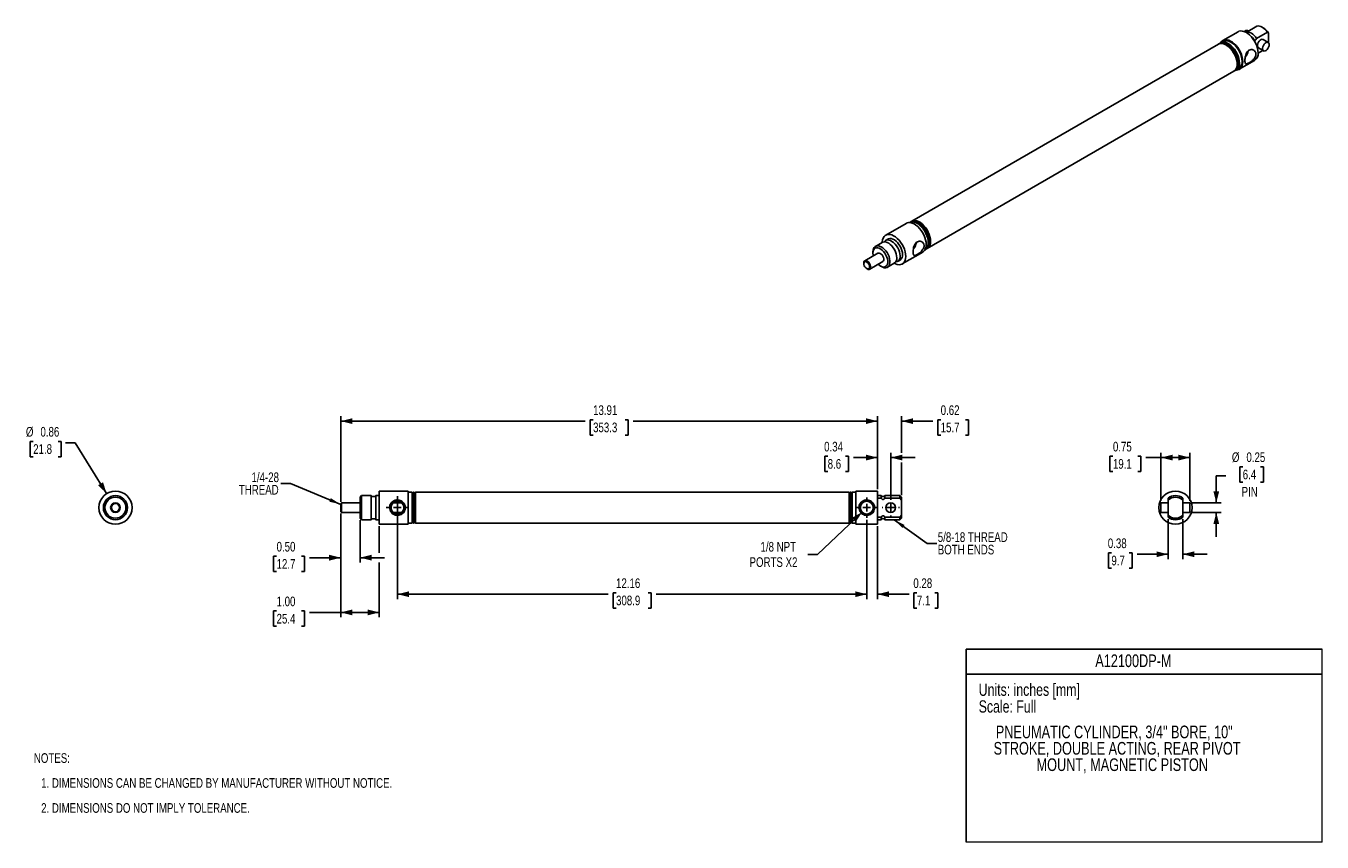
# Model space of a CAD drawing. Header units: inches. Extents: x 0.4 to 34, y 0 to 21.1.
import ezdxf
from ezdxf.enums import TextEntityAlignment as Align

# ---------------------------------------------------------------- set-up
doc = ezdxf.new("R2010")
doc.units = ezdxf.units.IN
doc.header["$MEASUREMENT"] = 0
doc.linetypes.add('CENTERX2', pattern=[0.8, 0.5, -0.1, 0.1, -0.1])
doc.layers.add('CENTER', color=40, linetype='CENTERX2')
doc.layers.add('SLD-DEFPOINTS', color=7, linetype='Continuous')
doc.layers.add('DIMENSIONS', color=140, linetype='Continuous', lineweight=25)
doc.layers.add('TEXT', color=140, linetype='Continuous', lineweight=25)
doc.styles.add('SLDTEXTSTYLE0', font='TXT', dxfattribs={"width": 0.75})
doc.dimstyles.new('SLDDIMSTYLE0', dxfattribs={"dimtxt": 0.25, "dimasz": 0.3, "dimexe": 0, "dimexo": 0.0625, "dimgap": 0.0625, "dimtad": 0, "dimtih": 1, "dimtoh": 1, "dimrnd": 1e-09, "dimdsep": 46, "dimtxsty": 'SLDTEXTSTYLE0', "dimsah": 1, "dimcen": 0, "dimadec": 0, "dimazin": 2, "dimtfac": 1, "dimtofl": 0, "dimtmove": 0, "dimatfit": 3, "dimfxl": 0, "dimfrac": 2, "dimtolj": 1, "dimtzin": 12, "dimarcsym": 0})
doc.dimstyles.new('SLDDIMSTYLE1', dxfattribs={"dimtxt": 0.25, "dimasz": 0.3, "dimexe": 0, "dimexo": 0.0625, "dimgap": 0.0625, "dimtad": 0, "dimtih": 1, "dimtoh": 1, "dimrnd": 1e-09, "dimzin": 0, "dimdsep": 46, "dimtxsty": 'SLDTEXTSTYLE0', "dimsah": 1, "dimcen": 0.09, "dimadec": 0, "dimazin": 0, "dimtfac": 1, "dimtmove": 0, "dimatfit": 0, "dimfxl": 0, "dimfrac": 2, "dimtolj": 1, "dimtzin": 12, "dimarcsym": 0})
doc.dimstyles.new('SLDDIMSTYLE2', dxfattribs={"dimtxt": 0.25, "dimasz": 0.3, "dimexe": 0, "dimexo": 0.0625, "dimgap": 0.0625, "dimtad": 0, "dimtih": 1, "dimtoh": 1, "dimrnd": 1e-09, "dimzin": 4, "dimdsep": 46, "dimtxsty": 'SLDTEXTSTYLE0', "dimsah": 1, "dimcen": 0.09, "dimadec": 0, "dimazin": 1, "dimtfac": 1, "dimtofl": 0, "dimtmove": 0, "dimatfit": 3, "dimfxl": 0, "dimfrac": 2, "dimtolj": 1, "dimtzin": 12, "dimarcsym": 0})
doc.dimstyles.new('SLDDIMSTYLE3', dxfattribs={"dimtxt": 0.25, "dimasz": 0.3, "dimexe": 0, "dimexo": 0.0625, "dimgap": 0.0625, "dimtad": 0, "dimtih": 1, "dimtoh": 1, "dimrnd": 1e-09, "dimzin": 12, "dimdsep": 46, "dimtxsty": 'SLDTEXTSTYLE0', "dimsah": 1, "dimcen": 0.09, "dimadec": 0, "dimazin": 3, "dimtfac": 1, "dimtofl": 0, "dimtmove": 0, "dimatfit": 3, "dimfxl": 0, "dimfrac": 2, "dimtolj": 1, "dimtzin": 12, "dimarcsym": 0})
doc.dimstyles.new('SLDDIMSTYLE4', dxfattribs={"dimtxt": 0.25, "dimasz": 0.3, "dimexe": 0, "dimexo": 0.0625, "dimgap": 0.0625, "dimtad": 0, "dimtih": 1, "dimtoh": 1, "dimrnd": 1e-09, "dimdsep": 46, "dimtxsty": 'SLDTEXTSTYLE0', "dimsah": 1, "dimcen": 0.09, "dimadec": 0, "dimazin": 2, "dimtfac": 1, "dimtmove": 0, "dimatfit": 0, "dimfxl": 0, "dimfrac": 2, "dimtolj": 1, "dimtzin": 12, "dimarcsym": 0})
doc.dimstyles.new('SLDDIMSTYLE5', dxfattribs={"dimtxt": 0.25, "dimasz": 0.3, "dimexe": 0, "dimexo": 0.0625, "dimgap": 0.0625, "dimtad": 0, "dimtih": 1, "dimtoh": 1, "dimrnd": 1e-09, "dimzin": 12, "dimdsep": 46, "dimtxsty": 'SLDTEXTSTYLE0', "dimsah": 1, "dimcen": 0, "dimadec": 0, "dimazin": 3, "dimtfac": 1, "dimtofl": 0, "dimtmove": 0, "dimatfit": 3, "dimfxl": 0, "dimfrac": 2, "dimtolj": 1, "dimtzin": 12, "dimarcsym": 0})
doc.dimstyles.new('SLDDIMSTYLE6', dxfattribs={"dimtxt": 0.18, "dimasz": 0.3, "dimexe": 0, "dimexo": 0.0625, "dimgap": 0, "dimtad": 0, "dimtih": 1, "dimtoh": 1, "dimdec": 0, "dimrnd": 1e-09, "dimzin": 0, "dimdsep": 46, "dimtxsty": 'Standard', "dimsah": 1, "dimcen": 0.09, "dimadec": 0, "dimazin": 0, "dimtfac": 0.3, "dimtdec": 0, "dimtofl": 0, "dimtmove": 0, "dimatfit": 3, "dimfxl": 0, "dimfrac": 2, "dimtolj": 1, "dimtzin": 0, "dimarcsym": 0})
doc.dimstyles.new('SLDDIMSTYLE7', dxfattribs={"dimtxt": 0.25, "dimasz": 0.3, "dimexe": 0, "dimexo": 0.0625, "dimgap": 0.0625, "dimtad": 0, "dimtih": 1, "dimtoh": 1, "dimrnd": 1e-09, "dimdsep": 46, "dimtxsty": 'SLDTEXTSTYLE0', "dimsah": 1, "dimcen": 0.09, "dimadec": 0, "dimazin": 2, "dimtfac": 1, "dimtofl": 0, "dimtmove": 0, "dimatfit": 3, "dimfxl": 0, "dimfrac": 2, "dimtolj": 1, "dimtzin": 12, "dimarcsym": 0})

# ---------------------------------------------------------------- blocks, each defined once
blk = doc.blocks.new('SW_NOTE_0')
at = {"layer": 'TEXT', "color": 0, "insert": (0, 0.41), "char_height": 0.3179, "attachment_point": 1, "style": 'SLDTEXTSTYLE0'}
blk.add_mtext('Units: inches [mm]', dxfattribs=at)
blk = doc.blocks.new('SW_NOTE_0_1')
at = {"layer": 'TEXT', "color": 0, "insert": (0, 0.41), "char_height": 0.3179, "attachment_point": 1, "style": 'SLDTEXTSTYLE0'}
blk.add_mtext('Scale: Full', dxfattribs=at)
blk = doc.blocks.new('Block1')
at = {"color": 140, "linetype": 'Continuous', "lineweight": 18}
for q in [(34, 5), (24.78, 0)]:
    blk.add_line((34, 0), q, dxfattribs=at)
at = {"layer": 'TEXT'}
for p, q in [((34, 5), (24.78, 5)), ((24.78, 0), (24.78, 5)), ((24.78, 4.35), (34, 4.35))]:
    blk.add_line(p, q, dxfattribs=at)
for name, p in [('SW_NOTE_0', (25.103, 3.695)), ('SW_NOTE_0_1', (25.103, 3.261))]:
    blk.add_blockref(name, p, dxfattribs=at)
at = {"layer": 'TEXT', "color": 140, "style": 'SLDTEXTSTYLE0', "width": 0.75}
for tag, p in [('AUTOATTR0', (28.124, 4.434)), ('AUTOATTR1_0', (25.546, 2.59)), ('AUTOATTR1_1', (25.489, 2.166)), ('AUTOATTR1_2', (26.602, 1.742))]:
    blk.add_attdef(tag, text='', height=0.328, dxfattribs=at).set_placement(p, align=Align.BOTTOM_LEFT)
blk = doc.blocks.new('SW_NOTE_0_2')
at = {"layer": 'TEXT', "color": 0, "char_height": 0.25, "attachment_point": 1, "style": 'SLDTEXTSTYLE0'}
for s, insert in [('NOTES:', (0, 0.322)), ('1. DIMENSIONS CAN BE CHANGED BY MANUFACTURER WITHOUT NOTICE.', (0.188, -0.324)), ('2. DIMENSIONS DO NOT IMPLY TOLERANCE.', (0.188, -0.971))]:
    blk.add_mtext(s, dxfattribs=dict(at, insert=insert))
blk = doc.blocks.new('_D')
at = {"layer": 'DIMENSIONS'}
for p, q in [((0.605, 10.378), (0.529, 10.378)), ((0.529, 10.378), (0.529, 9.981)), ((1.251, 10.378), (1.328, 10.378)), ((1.328, 10.378), (1.328, 9.981)), ((1.69, 10.342), (1.44, 10.342)), ((2.508, 9.027), (1.69, 10.342)), ((0.529, 9.981), (0.605, 9.981)), ((1.328, 9.981), (1.251, 9.981))]:
    blk.add_line(p, q, dxfattribs=at)
blk.add_solid([(2.508, 9.027), (2.414, 9.321), (2.286, 9.242)], dxfattribs=at)
at = {"layer": 'DIMENSIONS', "char_height": 0.25, "attachment_point": 1, "style": 'SLDTEXTSTYLE0'}
for s, insert in [('%%c', (0.416, 10.751)), ('0.86', (0.793, 10.751)), ('21.8', (0.605, 10.304))]:
    blk.add_mtext(s, dxfattribs=dict(at, insert=insert))
blk = doc.blocks.new('_D_1')
at = {"layer": 'DIMENSIONS'}
for p, q in [((8.573, 8.506), (8.573, 7.24)), ((9.073, 8.339), (9.073, 7.24)), ((6.911, 7.402), (6.835, 7.402)), ((6.835, 7.402), (6.835, 7.005)), ((7.558, 7.402), (7.634, 7.402)), ((7.634, 7.402), (7.634, 7.005)), ((8.573, 7.365), (7.761, 7.365)), ((9.073, 7.365), (9.703, 7.365)), ((6.835, 7.005), (6.911, 7.005)), ((7.634, 7.005), (7.558, 7.005))]:
    blk.add_line(p, q, dxfattribs=at)
for points in [[(8.573, 7.365), (8.273, 7.44), (8.273, 7.29)], [(9.073, 7.365), (9.373, 7.29), (9.373, 7.44)]]:
    blk.add_solid(points, dxfattribs=at)
at = {"layer": 'DIMENSIONS', "char_height": 0.25, "attachment_point": 1, "style": 'SLDTEXTSTYLE0'}
for s, insert in [('0.50', (6.911, 7.775)), ('12.7', (6.911, 7.328))]:
    blk.add_mtext(s, dxfattribs=dict(at, insert=insert))
blk = doc.blocks.new('_D_2')
at = {"layer": 'DIMENSIONS'}
for p, q in [((8.573, 8.506), (8.573, 5.823)), ((9.573, 8.181), (9.573, 7.49)), ((9.573, 7.24), (9.573, 5.823)), ((6.911, 5.985), (6.835, 5.985)), ((6.835, 5.985), (6.835, 5.588)), ((7.558, 5.985), (7.634, 5.985)), ((7.634, 5.985), (7.634, 5.588)), ((8.573, 5.948), (7.761, 5.948)), ((9.573, 5.948), (8.573, 5.948)), ((6.835, 5.588), (6.911, 5.588)), ((7.634, 5.588), (7.558, 5.588))]:
    blk.add_line(p, q, dxfattribs=at)
for points in [[(8.573, 5.948), (8.873, 5.873), (8.873, 6.023)], [(9.573, 5.948), (9.273, 6.023), (9.273, 5.873)]]:
    blk.add_solid(points, dxfattribs=at)
at = {"layer": 'DIMENSIONS', "char_height": 0.25, "attachment_point": 1, "style": 'SLDTEXTSTYLE0'}
for s, insert in [('1.00', (6.911, 6.358)), ('25.4', (6.911, 5.91))]:
    blk.add_mtext(s, dxfattribs=dict(at, insert=insert))
blk = doc.blocks.new('_D_3')
at = {"layer": 'DIMENSIONS'}
for p, q in [((8.573, 8.816), (8.573, 11.027)), ((8.573, 10.902), (14.909, 10.902)), ((15.112, 10.939), (15.036, 10.939)), ((15.036, 10.939), (15.036, 10.542)), ((15.944, 10.939), (16.02, 10.939)), ((16.02, 10.939), (16.02, 10.542)), ((22.483, 10.902), (16.147, 10.902)), ((22.483, 9.141), (22.483, 11.027)), ((15.036, 10.542), (15.112, 10.542)), ((16.02, 10.542), (15.944, 10.542))]:
    blk.add_line(p, q, dxfattribs=at)
for points in [[(8.573, 10.902), (8.873, 10.827), (8.873, 10.977)], [(22.483, 10.902), (22.183, 10.977), (22.183, 10.827)]]:
    blk.add_solid(points, dxfattribs=at)
at = {"layer": 'DIMENSIONS', "char_height": 0.25, "attachment_point": 1, "style": 'SLDTEXTSTYLE0'}
for s, insert in [('13.91', (15.112, 11.312)), ('353.3', (15.112, 10.865))]:
    blk.add_mtext(s, dxfattribs=dict(at, insert=insert))
blk = doc.blocks.new('_D_4')
at = {"layer": 'DIMENSIONS'}
for p, q in [((22.483, 9.141), (22.483, 10.083)), ((22.823, 8.936), (22.823, 10.083)), ((21.19, 9.994), (21.114, 9.994)), ((21.114, 9.994), (21.114, 9.598)), ((21.652, 9.994), (21.728, 9.994)), ((21.728, 9.994), (21.728, 9.598)), ((22.483, 9.958), (21.855, 9.958)), ((22.823, 9.958), (23.453, 9.958)), ((21.114, 9.598), (21.19, 9.598)), ((21.728, 9.598), (21.652, 9.598))]:
    blk.add_line(p, q, dxfattribs=at)
for points in [[(22.483, 9.958), (22.183, 10.033), (22.183, 9.883)], [(22.823, 9.958), (23.123, 9.883), (23.123, 10.033)]]:
    blk.add_solid(points, dxfattribs=at)
at = {"layer": 'DIMENSIONS', "char_height": 0.25, "attachment_point": 1, "style": 'SLDTEXTSTYLE0'}
for s, insert in [('0.34', (21.098, 10.367)), ('8.6', (21.19, 9.92))]:
    blk.add_mtext(s, dxfattribs=dict(at, insert=insert))
blk = doc.blocks.new('_D_5')
at = {"layer": 'DIMENSIONS'}
for p, q in [((22.483, 10.902), (21.853, 10.902)), ((22.483, 9.141), (22.483, 11.027)), ((23.103, 10.083), (23.103, 11.027)), ((23.103, 10.902), (23.915, 10.902)), ((24.118, 10.939), (24.042, 10.939)), ((24.042, 10.939), (24.042, 10.542)), ((24.765, 10.939), (24.841, 10.939)), ((24.841, 10.939), (24.841, 10.542)), ((24.042, 10.542), (24.118, 10.542)), ((24.841, 10.542), (24.765, 10.542)), ((23.103, 8.984), (23.103, 9.833))]:
    blk.add_line(p, q, dxfattribs=at)
for points in [[(22.483, 10.902), (22.183, 10.977), (22.183, 10.827)], [(23.103, 10.902), (23.403, 10.827), (23.403, 10.977)]]:
    blk.add_solid(points, dxfattribs=at)
at = {"layer": 'DIMENSIONS', "char_height": 0.25, "attachment_point": 1, "style": 'SLDTEXTSTYLE0'}
for s, insert in [('0.62', (24.118, 11.312)), ('15.7', (24.118, 10.865))]:
    blk.add_mtext(s, dxfattribs=dict(at, insert=insert))
blk = doc.blocks.new('_D_6')
at = {"layer": 'DIMENSIONS'}
for p, q in [((22.203, 8.345), (22.203, 6.295)), ((22.483, 8.181), (22.483, 6.295)), ((22.203, 6.42), (21.573, 6.42)), ((22.483, 6.42), (23.299, 6.42)), ((23.502, 6.457), (23.426, 6.457)), ((23.426, 6.457), (23.426, 6.06)), ((23.964, 6.457), (24.04, 6.457)), ((24.04, 6.457), (24.04, 6.06)), ((23.426, 6.06), (23.502, 6.06)), ((24.04, 6.06), (23.964, 6.06))]:
    blk.add_line(p, q, dxfattribs=at)
for points in [[(22.203, 6.42), (21.903, 6.495), (21.903, 6.345)], [(22.483, 6.42), (22.783, 6.345), (22.783, 6.495)]]:
    blk.add_solid(points, dxfattribs=at)
at = {"layer": 'DIMENSIONS', "char_height": 0.25, "attachment_point": 1, "style": 'SLDTEXTSTYLE0'}
for s, insert in [('0.28', (23.41, 6.83)), ('7.1', (23.502, 6.383))]:
    blk.add_mtext(s, dxfattribs=dict(at, insert=insert))
blk = doc.blocks.new('_D_7')
at = {"layer": 'DIMENSIONS'}
for p, q in [((10.043, 8.611), (10.043, 6.295)), ((22.203, 8.345), (22.203, 6.295)), ((10.043, 6.42), (15.504, 6.42)), ((15.707, 6.457), (15.631, 6.457)), ((15.631, 6.457), (15.631, 6.06)), ((16.539, 6.457), (16.615, 6.457)), ((16.615, 6.457), (16.615, 6.06)), ((22.203, 6.42), (16.742, 6.42)), ((15.631, 6.06), (15.707, 6.06)), ((16.615, 6.06), (16.539, 6.06))]:
    blk.add_line(p, q, dxfattribs=at)
for points in [[(10.043, 6.42), (10.343, 6.345), (10.343, 6.495)], [(22.203, 6.42), (21.903, 6.495), (21.903, 6.345)]]:
    blk.add_solid(points, dxfattribs=at)
at = {"layer": 'DIMENSIONS', "char_height": 0.25, "attachment_point": 1, "style": 'SLDTEXTSTYLE0'}
for s, insert in [('12.16', (15.707, 6.83)), ('308.9', (15.707, 6.383))]:
    blk.add_mtext(s, dxfattribs=dict(at, insert=insert))
blk = doc.blocks.new('_D_8')
at = {"layer": 'DIMENSIONS'}
for p, q in [((22.083, 8.547), (20.925, 7.451)), ((20.925, 7.451), (20.675, 7.451))]:
    blk.add_line(p, q, dxfattribs=at)
blk.add_solid([(22.083, 8.547), (21.813, 8.395), (21.916, 8.287)], dxfattribs=at)
at = {"layer": 'DIMENSIONS', "char_height": 0.25, "attachment_point": 1, "style": 'SLDTEXTSTYLE0'}
for s, insert in [('1/8 NPT', (19.45, 7.773)), ('PORTS X2', (19.166, 7.376))]:
    blk.add_mtext(s, dxfattribs=dict(at, insert=insert))
blk = doc.blocks.new('SW_NOTE_0_3')
at = {"layer": 'TEXT', "color": 0, "char_height": 0.25, "attachment_point": 3, "style": 'SLDTEXTSTYLE0'}
for s, insert in [('1/4-28', (-0.045, 0.287)), ('THREAD', (-0.053, -0.036))]:
    blk.add_mtext(s, dxfattribs=dict(at, insert=insert))
blk = doc.blocks.new('SW_NOTE_0_4')
at = {"layer": 'TEXT', "color": 0, "char_height": 0.25, "attachment_point": 1, "style": 'SLDTEXTSTYLE0'}
for s, insert in [('5/8-18 THREAD', (0.023, 0.288)), ('BOTH ENDS', (0.023, -0.035))]:
    blk.add_mtext(s, dxfattribs=dict(at, insert=insert))
blk = doc.blocks.new('SW_CENTERMARKSYMBOL_0')
at = {"layer": 'CENTER', "color": 0}
for p, q in [((-0.2, 0), (-0.294, 0)), ((0, 0), (-0.1, 0)), ((0, 0.2), (0, 0.294)), ((0, 0), (0, 0.1)), ((0, 0), (0, -0.1)), ((0, 0), (0.1, 0)), ((0.2, 0), (0.294, 0)), ((0, -0.2), (0, -0.294))]:
    blk.add_line(p, q, dxfattribs=at)
blk = doc.blocks.new('SW_CENTERMARKSYMBOL_1')
at = {"layer": 'CENTER', "color": 0}
for p, q in [((-0.2, 0), (-0.266, 0)), ((0, 0), (-0.1, 0)), ((0, 0.2), (0, 0.266)), ((0, 0), (0, 0.1)), ((0, 0), (0, -0.1)), ((0, 0), (0.1, 0)), ((0.2, 0), (0.266, 0)), ((0, -0.2), (0, -0.266))]:
    blk.add_line(p, q, dxfattribs=at)
blk = doc.blocks.new('SW_CENTERMARKSYMBOL_2')
at = {"layer": 'CENTER', "color": 0}
for p, q in [((-0.2, 0), (-0.225, 0)), ((0, 0), (-0.1, 0)), ((0, 0.2), (0, 0.225)), ((0, 0), (0, 0.1)), ((0, 0), (0, -0.1)), ((0, 0), (0.1, 0)), ((0.2, 0), (0.225, 0)), ((0, -0.2), (0, -0.225))]:
    blk.add_line(p, q, dxfattribs=at)
blk = doc.blocks.new('_D_9')
at = {"layer": 'DIMENSIONS'}
for p, q in [((29.825, 8.836), (29.825, 10.083)), ((30.575, 8.836), (30.575, 10.083)), ((28.581, 9.994), (28.505, 9.994)), ((28.505, 9.994), (28.505, 9.598)), ((29.228, 9.994), (29.304, 9.994)), ((29.304, 9.994), (29.304, 9.598)), ((29.825, 9.958), (29.431, 9.958)), ((30.575, 9.958), (29.825, 9.958)), ((28.505, 9.598), (28.581, 9.598)), ((29.304, 9.598), (29.228, 9.598))]:
    blk.add_line(p, q, dxfattribs=at)
for points in [[(29.825, 9.958), (30.125, 9.883), (30.125, 10.033)], [(30.575, 9.958), (30.275, 10.033), (30.275, 9.883)]]:
    blk.add_solid(points, dxfattribs=at)
at = {"layer": 'DIMENSIONS', "char_height": 0.25, "attachment_point": 1, "style": 'SLDTEXTSTYLE0'}
for s, insert in [('0.75', (28.581, 10.367)), ('19.1', (28.581, 9.92))]:
    blk.add_mtext(s, dxfattribs=dict(at, insert=insert))
blk = doc.blocks.new('_D_10')
at = {"layer": 'DIMENSIONS'}
for p, q in [((30.01, 8.363), (30.01, 7.329)), ((30.39, 8.363), (30.39, 7.329)), ((28.541, 7.49), (28.465, 7.49)), ((28.465, 7.49), (28.465, 7.094)), ((29.003, 7.49), (29.079, 7.49)), ((29.079, 7.49), (29.079, 7.094)), ((30.01, 7.454), (29.206, 7.454)), ((30.39, 7.454), (31.02, 7.454)), ((28.465, 7.094), (28.541, 7.094)), ((29.079, 7.094), (29.003, 7.094))]:
    blk.add_line(p, q, dxfattribs=at)
for points in [[(30.01, 7.454), (29.71, 7.529), (29.71, 7.379)], [(30.39, 7.454), (30.69, 7.379), (30.69, 7.529)]]:
    blk.add_solid(points, dxfattribs=at)
at = {"layer": 'DIMENSIONS', "char_height": 0.25, "attachment_point": 1, "style": 'SLDTEXTSTYLE0'}
for s, insert in [('0.38', (28.449, 7.863)), ('9.7', (28.541, 7.416))]:
    blk.add_mtext(s, dxfattribs=dict(at, insert=insert))
blk = doc.blocks.new('_D_11')
at = {"layer": 'DIMENSIONS'}
for p, q in [((31.51, 9.485), (31.26, 9.485)), ((31.26, 9.485), (31.26, 8.786)), ((31.944, 9.72), (31.867, 9.72)), ((31.867, 9.72), (31.867, 9.324)), ((32.405, 9.72), (32.482, 9.72)), ((32.482, 9.72), (32.482, 9.324)), ((31.867, 9.324), (31.944, 9.324)), ((32.482, 9.324), (32.405, 9.324)), ((30.625, 8.786), (31.385, 8.786)), ((30.625, 8.536), (31.385, 8.536)), ((31.26, 8.536), (31.26, 7.906))]:
    blk.add_line(p, q, dxfattribs=at)
for points in [[(31.26, 8.786), (31.335, 9.086), (31.185, 9.086)], [(31.26, 8.536), (31.185, 8.236), (31.335, 8.236)]]:
    blk.add_solid(points, dxfattribs=at)
at = {"layer": 'DIMENSIONS', "char_height": 0.25, "attachment_point": 1, "style": 'SLDTEXTSTYLE0'}
for s, insert in [('%%c', (31.663, 10.093)), ('0.25', (32.04, 10.093)), ('6.4', (31.944, 9.646)), ('PIN', (31.915, 9.198))]:
    blk.add_mtext(s, dxfattribs=dict(at, insert=insert))

msp = doc.modelspace()

# ---------------------------------------------------------------- linework, layer by layer
for p, q in [((31.822, 20.988), (31.427, 20.76)), ((32.313, 21.133), (32.034, 20.971)), ((32.093, 21.006), (32.075, 21.016)), ((32.303, 20.816), (32.582, 20.978)), ((32.476, 21.091), (32.448, 21.108)), ((32.61, 20.951), (32.582, 20.978)), ((32.61, 20.707), (32.61, 20.951)), ((31.312, 20.665), (23.367, 16.078)), ((31.347, 20.685), (31.333, 20.677)), ((31.439, 20.738), (31.368, 20.697)), ((31.535, 20.632), (31.514, 20.644)), ((31.571, 20.653), (31.55, 20.665)), ((32.231, 20.775), (32.239, 20.78)), ((32.463, 20.504), (32.341, 20.434)), ((32.35, 20.569), (32.481, 20.493)), ((32.606, 20.71), (32.475, 20.785)), ((31.801, 20.148), (31.801, 20.173)), ((31.836, 20.169), (31.836, 20.193)), ((31.856, 20.015), (32.252, 20.243)), ((23.772, 15.377), (31.717, 19.963)), ((31.738, 19.975), (31.752, 19.983)), ((31.773, 19.996), (31.844, 20.036)), ((23.224, 16.024), (22.694, 15.718)), ((23.343, 16.064), (23.332, 16.058)), ((22.604, 15.531), (22.427, 15.429)), ((22.752, 15.617), (22.689, 15.58)), ((22.493, 15.25), (22.153, 15.054)), ((22.362, 15.286), (22.362, 15.253)), ((23.124, 14.974), (23.654, 15.28)), ((23.737, 15.356), (23.748, 15.363)), ((22.127, 14.997), (22.127, 14.981)), ((22.202, 14.852), (22.216, 14.844)), ((22.278, 14.838), (22.618, 15.034)), ((22.555, 14.919), (22.583, 14.903)), ((22.74, 14.887), (22.916, 14.99)), ((23.001, 15.039), (23.065, 15.075)), ((10.323, 9.091), (9.573, 9.091)), ((9.573, 8.661), (9.573, 9.091)), ((10.323, 8.661), (10.323, 9.091)), ((22.483, 9.091), (21.923, 9.091)), ((21.923, 8.661), (21.923, 9.091)), ((22.483, 8.661), (22.483, 9.091)), ((8.593, 8.786), (8.573, 8.766)), ((8.573, 8.556), (8.573, 8.766)), ((9.073, 8.786), (8.593, 8.786)), ((8.593, 8.786), (8.593, 8.536)), ((9.113, 8.974), (9.073, 8.934)), ((9.073, 8.389), (9.073, 8.934)), ((9.363, 8.974), (9.113, 8.974)), ((9.113, 8.974), (9.113, 8.349)), ((9.363, 8.661), (9.363, 8.974)), ((9.573, 8.974), (9.483, 8.974)), ((9.483, 8.661), (9.483, 8.974)), ((10.152, 8.786), (9.934, 8.786)), ((10.423, 9.066), (10.323, 9.066)), ((10.458, 9.066), (10.423, 9.031)), ((10.423, 8.661), (10.423, 9.066)), ((10.473, 9.066), (10.458, 9.066)), ((10.458, 8.661), (10.458, 9.066)), ((10.508, 9.066), (10.473, 9.031)), ((10.473, 8.661), (10.473, 9.066)), ((21.743, 9.066), (10.508, 9.066)), ((10.508, 8.661), (10.508, 9.066)), ((21.773, 9.036), (21.743, 9.066)), ((21.743, 8.661), (21.743, 9.066)), ((21.793, 9.066), (21.773, 9.066)), ((21.773, 8.661), (21.773, 9.066)), ((21.823, 9.036), (21.793, 9.066)), ((21.793, 8.661), (21.793, 9.066)), ((21.923, 9.066), (21.823, 9.066)), ((21.823, 8.661), (21.823, 9.066)), ((22.578, 8.974), (22.483, 8.974)), ((22.483, 8.91), (22.578, 8.91)), ((22.578, 8.91), (22.578, 8.974)), ((23.063, 8.974), (22.668, 8.974)), ((22.668, 8.91), (22.668, 8.974)), ((22.668, 8.91), (23.063, 8.91)), ((23.103, 8.934), (23.063, 8.974)), ((23.063, 8.91), (23.063, 8.974)), ((23.103, 8.857), (23.063, 8.91)), ((23.103, 8.934), (23.103, 8.857)), ((23.103, 8.466), (23.103, 8.857)), ((30.01, 8.786), (29.825, 8.786)), ((29.825, 8.661), (29.825, 8.786)), ((30.01, 8.857), (30.01, 8.91)), ((30.01, 8.466), (30.01, 8.857)), ((30.39, 8.91), (30.39, 8.857)), ((30.39, 8.857), (30.39, 8.466)), ((30.575, 8.786), (30.39, 8.786)), ((30.575, 8.661), (30.575, 8.786)), ((8.573, 8.556), (8.593, 8.536)), ((8.593, 8.536), (9.073, 8.536)), ((9.363, 8.349), (9.363, 8.661)), ((9.483, 8.349), (9.483, 8.661)), ((9.573, 8.231), (9.573, 8.661)), ((9.934, 8.536), (10.152, 8.536)), ((10.323, 8.231), (10.323, 8.661)), ((10.423, 8.256), (10.423, 8.661)), ((10.458, 8.256), (10.458, 8.661)), ((10.473, 8.256), (10.473, 8.661)), ((10.508, 8.256), (10.508, 8.661)), ((21.743, 8.256), (21.743, 8.661)), ((21.773, 8.256), (21.773, 8.661)), ((21.793, 8.256), (21.793, 8.661)), ((21.823, 8.256), (21.823, 8.661)), ((21.923, 8.231), (21.923, 8.661)), ((22.483, 8.231), (22.483, 8.661)), ((22.483, 8.413), (22.578, 8.413)), ((22.578, 8.349), (22.578, 8.413)), ((23.063, 8.413), (22.668, 8.413)), ((22.668, 8.349), (22.668, 8.413)), ((23.063, 8.413), (23.103, 8.466)), ((23.063, 8.349), (23.063, 8.413)), ((23.103, 8.466), (23.103, 8.389)), ((29.825, 8.536), (29.825, 8.661)), ((29.825, 8.536), (30.01, 8.536)), ((30.01, 8.413), (30.01, 8.466)), ((30.39, 8.536), (30.575, 8.536)), ((30.39, 8.466), (30.39, 8.413)), ((30.575, 8.536), (30.575, 8.661)), ((9.073, 8.389), (9.113, 8.349)), ((9.113, 8.349), (9.363, 8.349)), ((9.483, 8.349), (9.573, 8.349)), ((9.573, 8.231), (10.323, 8.231)), ((10.323, 8.256), (10.423, 8.256)), ((10.423, 8.291), (10.458, 8.256)), ((10.458, 8.256), (10.473, 8.256)), ((10.473, 8.291), (10.508, 8.256)), ((10.508, 8.256), (21.743, 8.256)), ((21.743, 8.256), (21.773, 8.286)), ((21.773, 8.256), (21.793, 8.256)), ((21.793, 8.256), (21.823, 8.286)), ((21.823, 8.256), (21.923, 8.256)), ((21.923, 8.231), (22.483, 8.231)), ((22.483, 8.349), (22.578, 8.349)), ((22.668, 8.349), (23.063, 8.349)), ((23.063, 8.349), (23.103, 8.389))]:
    msp.add_line(p, q)
at = {"flags": 128}
for points in [[(32.342, 20.44), (32.338, 20.499), (32.326, 20.561), (32.307, 20.624), (32.281, 20.686), (32.248, 20.747), (32.21, 20.805), (32.168, 20.858), (32.122, 20.904), (32.074, 20.943), (32.025, 20.974), (31.977, 20.995), (31.93, 21.006), (31.885, 21.008), (31.845, 20.999), (31.822, 20.988)], [(32.303, 20.816), (32.272, 20.856), (32.239, 20.892), (32.204, 20.922), (32.168, 20.947), (32.132, 20.964), (32.097, 20.974), (32.064, 20.977), (32.034, 20.971)], [(32.582, 20.978), (32.552, 21.018), (32.519, 21.053), (32.484, 21.084), (32.448, 21.108), (32.412, 21.125), (32.377, 21.135), (32.344, 21.138), (32.313, 21.133)], [(31.801, 20.148), (31.797, 20.205), (31.785, 20.265), (31.766, 20.326), (31.74, 20.386), (31.708, 20.445), (31.671, 20.5), (31.629, 20.55), (31.585, 20.594), (31.538, 20.63), (31.491, 20.657), (31.444, 20.675), (31.399, 20.683), (31.358, 20.681), (31.32, 20.669), (31.312, 20.665)], [(31.822, 20.161), (31.818, 20.217), (31.806, 20.277), (31.787, 20.338), (31.761, 20.399), (31.729, 20.457), (31.692, 20.512), (31.65, 20.562), (31.606, 20.606), (31.559, 20.642), (31.512, 20.669), (31.465, 20.687), (31.42, 20.695), (31.379, 20.693), (31.341, 20.681), (31.323, 20.67)], [(31.836, 20.169), (31.832, 20.226), (31.82, 20.285), (31.801, 20.346), (31.776, 20.407), (31.744, 20.466), (31.706, 20.521), (31.665, 20.571), (31.62, 20.614), (31.573, 20.65), (31.526, 20.677), (31.479, 20.695), (31.435, 20.703), (31.393, 20.701), (31.356, 20.689), (31.347, 20.685)], [(31.857, 20.181), (31.853, 20.238), (31.842, 20.297), (31.823, 20.358), (31.797, 20.419), (31.765, 20.478), (31.727, 20.533), (31.686, 20.583), (31.641, 20.626), (31.594, 20.662), (31.547, 20.69), (31.5, 20.708), (31.456, 20.716), (31.414, 20.714), (31.377, 20.702), (31.358, 20.691)], [(31.946, 20.212), (31.942, 20.27), (31.93, 20.332), (31.911, 20.395), (31.885, 20.458), (31.852, 20.519), (31.814, 20.576), (31.772, 20.629), (31.726, 20.676), (31.678, 20.715), (31.629, 20.745), (31.581, 20.766), (31.534, 20.778), (31.489, 20.779), (31.449, 20.77), (31.414, 20.751), (31.385, 20.723), (31.367, 20.696)], [(31.928, 20.222), (31.924, 20.279), (31.912, 20.338), (31.893, 20.399), (31.867, 20.46), (31.835, 20.519), (31.798, 20.574), (31.757, 20.624), (31.712, 20.667), (31.665, 20.703), (31.618, 20.73), (31.571, 20.748), (31.526, 20.756), (31.485, 20.755), (31.448, 20.743), (31.439, 20.738)], [(32.475, 20.785), (32.467, 20.789), (32.445, 20.791), (32.419, 20.783), (32.393, 20.765), (32.368, 20.74), (32.347, 20.709), (32.333, 20.675), (32.325, 20.642), (32.325, 20.611), (32.333, 20.587), (32.347, 20.57), (32.35, 20.569)], [(32.631, 20.653), (32.628, 20.68), (32.616, 20.701), (32.598, 20.713), (32.575, 20.715), (32.55, 20.707), (32.523, 20.69), (32.499, 20.664), (32.478, 20.634), (32.463, 20.6), (32.456, 20.566), (32.456, 20.536), (32.463, 20.511), (32.478, 20.495), (32.499, 20.488), (32.523, 20.491), (32.55, 20.504), (32.575, 20.525), (32.598, 20.554), (32.616, 20.586), (32.628, 20.62), (32.631, 20.653)], [(31.772, 19.995), (31.772, 19.995), (31.814, 19.999), (31.852, 20.012), (31.885, 20.036), (31.911, 20.069), (31.93, 20.11), (31.942, 20.158), (31.946, 20.212)], [(23.743, 15.477), (23.739, 15.535), (23.727, 15.597), (23.708, 15.66), (23.682, 15.723), (23.65, 15.784), (23.612, 15.841), (23.569, 15.894), (23.524, 15.94), (23.476, 15.979), (23.427, 16.01), (23.378, 16.031), (23.331, 16.043), (23.287, 16.044), (23.247, 16.035), (23.224, 16.024)], [(23.796, 15.528), (23.792, 15.584), (23.781, 15.644), (23.762, 15.705), (23.736, 15.766), (23.704, 15.824), (23.666, 15.879), (23.625, 15.929), (23.58, 15.973), (23.533, 16.009), (23.486, 16.036), (23.439, 16.054), (23.395, 16.062), (23.353, 16.06), (23.316, 16.048), (23.307, 16.044)], [(23.821, 15.542), (23.817, 15.599), (23.805, 15.658), (23.786, 15.719), (23.761, 15.78), (23.728, 15.839), (23.691, 15.894), (23.65, 15.944), (23.605, 15.987), (23.558, 16.023), (23.511, 16.05), (23.464, 16.068), (23.419, 16.076), (23.378, 16.074), (23.341, 16.062), (23.32, 16.05)], [(23.832, 15.548), (23.828, 15.605), (23.816, 15.664), (23.797, 15.725), (23.771, 15.786), (23.739, 15.845), (23.702, 15.9), (23.66, 15.95), (23.615, 15.993), (23.569, 16.029), (23.521, 16.057), (23.475, 16.074), (23.43, 16.083), (23.388, 16.081), (23.351, 16.069), (23.343, 16.064)], [(23.856, 15.562), (23.852, 15.619), (23.841, 15.679), (23.822, 15.74), (23.796, 15.8), (23.764, 15.859), (23.727, 15.914), (23.685, 15.964), (23.64, 16.008), (23.594, 16.044), (23.546, 16.071), (23.5, 16.089), (23.455, 16.097), (23.413, 16.095), (23.376, 16.083), (23.355, 16.071)], [(22.981, 15.133), (22.977, 15.183), (22.965, 15.237), (22.946, 15.291), (22.92, 15.344), (22.888, 15.394), (22.852, 15.439), (22.812, 15.478), (22.771, 15.509), (22.729, 15.531), (22.688, 15.543), (22.65, 15.545), (22.616, 15.537), (22.604, 15.531)], [(23.213, 15.17), (23.209, 15.229), (23.197, 15.291), (23.178, 15.354), (23.152, 15.417), (23.119, 15.478), (23.081, 15.535), (23.039, 15.588), (22.993, 15.634), (22.945, 15.673), (22.896, 15.704), (22.848, 15.725), (22.801, 15.736), (22.757, 15.738), (22.716, 15.729), (22.681, 15.71), (22.652, 15.682), (22.629, 15.645), (22.614, 15.6), (22.606, 15.549), (22.605, 15.531)], [(23.066, 15.182), (23.062, 15.232), (23.05, 15.286), (23.031, 15.34), (23.005, 15.393), (22.973, 15.443), (22.937, 15.488), (22.897, 15.527), (22.856, 15.558), (22.814, 15.58), (22.773, 15.592), (22.735, 15.594), (22.7, 15.586), (22.671, 15.567), (22.652, 15.545)], [(23.13, 15.218), (23.126, 15.269), (23.114, 15.322), (23.095, 15.377), (23.069, 15.43), (23.037, 15.48), (23.001, 15.525), (22.961, 15.564), (22.919, 15.595), (22.877, 15.617), (22.836, 15.629), (22.798, 15.631), (22.764, 15.622), (22.752, 15.617)], [(22.362, 15.286), (22.366, 15.332), (22.378, 15.371), (22.398, 15.403), (22.424, 15.427), (22.455, 15.44), (22.492, 15.443), (22.531, 15.436), (22.573, 15.419), (22.615, 15.393), (22.656, 15.358), (22.694, 15.315), (22.728, 15.267), (22.757, 15.216), (22.78, 15.162), (22.795, 15.108), (22.803, 15.055), (22.803, 15.007), (22.795, 14.964), (22.78, 14.928), (22.757, 14.9), (22.728, 14.882), (22.694, 14.873), (22.656, 14.875), (22.615, 14.887), (22.583, 14.903)], [(22.497, 14.964), (22.526, 14.939), (22.565, 14.914), (22.603, 14.899), (22.64, 14.893), (22.673, 14.898), (22.701, 14.912), (22.724, 14.937), (22.739, 14.969), (22.747, 15.009), (22.747, 15.054), (22.739, 15.102), (22.724, 15.153), (22.701, 15.202), (22.673, 15.25), (22.64, 15.293), (22.603, 15.329), (22.565, 15.358), (22.526, 15.379), (22.488, 15.389), (22.453, 15.389), (22.422, 15.38), (22.397, 15.36), (22.378, 15.332), (22.366, 15.296), (22.362, 15.253), (22.362, 15.253)], [(22.362, 15.253), (22.366, 15.206), (22.372, 15.18)], [(22.493, 15.25), (22.5, 15.253), (22.523, 15.255), (22.549, 15.247), (22.575, 15.23), (22.599, 15.205), (22.62, 15.174), (22.635, 15.14), (22.643, 15.107), (22.643, 15.076), (22.635, 15.052), (22.62, 15.035), (22.618, 15.034)], [(22.917, 14.99), (22.945, 14.976), (22.993, 14.96), (23.039, 14.953), (23.081, 14.957), (23.119, 14.971), (23.152, 14.995), (23.178, 15.027), (23.197, 15.068), (23.209, 15.116), (23.213, 15.17)], [(22.127, 14.997), (22.13, 15.018), (22.139, 15.041), (22.156, 15.055), (22.177, 15.06), (22.203, 15.054), (22.229, 15.039), (22.254, 15.016), (22.276, 14.986), (22.292, 14.953), (22.302, 14.919), (22.304, 14.887), (22.298, 14.861), (22.285, 14.842), (22.266, 14.833), (22.242, 14.833), (22.216, 14.844), (22.216, 14.844)], [(22.202, 14.852), (22.226, 14.843), (22.247, 14.844), (22.264, 14.855), (22.274, 14.875), (22.276, 14.902), (22.27, 14.933), (22.256, 14.964), (22.237, 14.993), (22.214, 15.015), (22.189, 15.029), (22.166, 15.034), (22.147, 15.027), (22.134, 15.011), (22.128, 14.988), (22.13, 14.958), (22.139, 14.927), (22.156, 14.896), (22.178, 14.871), (22.202, 14.852)]]:
    msp.add_lwpolyline(points, dxfattribs=at)
for centre, radius in [((2.736, 8.661), 0.43), ((30.2, 8.661), 0.43), ((2.736, 8.661), 0.312), ((2.736, 8.661), 0.272), ((2.736, 8.661), 0.125), ((2.736, 8.661), 0.105), ((10.043, 8.661), 0.194), ((10.043, 8.661), 0.166), ((22.203, 8.661), 0.194), ((22.203, 8.661), 0.166), ((22.823, 8.661), 0.125)]:
    msp.add_circle(centre, radius)
for centre, radius, start, end in [((32.05, 20.937), 0.0826, 72.3896, 139.3842), ((31.851, 20.519), 0.467, 33.9457, 51.0792), ((32.269, 20.759), 0.391, 29.3219, 58.0817), ((31.227, 20.148), 0.574, 2.4767, 57.5179), ((31.263, 20.169), 0.574, 2.4767, 57.5179), ((31.78, 20.536), 0.309, 317.6742, 351.9281), ((31.63, 20.137), 0.193, 300.0852, 7.1476), ((31.632, 20.15), 0.205, 305.9283, 5.3838), ((31.666, 20.157), 0.193, 300.0852, 7.1476), ((31.724, 20.203), 0.205, 305.9283, 5.3838), ((32.124, 20.42), 0.219, 306.0588, 5.2534), ((31.596, 20.129), 0.205, 305.9283, 5.3838), ((23.182, 15.572), 0.309, 317.6742, 351.9281), ((23.525, 15.457), 0.219, 306.0588, 5.2534), ((23.592, 15.508), 0.205, 305.9283, 5.3838), ((23.63, 15.518), 0.192, 299.3278, 7.2131), ((23.627, 15.529), 0.205, 305.9283, 5.3838), ((23.665, 15.538), 0.192, 299.3278, 7.2131), ((22.827, 15.116), 0.155, 305.1831, 6.1291), ((22.931, 15.159), 0.137, 279.3285, 9.3081), ((22.976, 15.202), 0.155, 305.1831, 6.1291), ((9.423, 9.027), 0.08, 221.4096, 318.5904), ((22.623, 8.996), 0.05, 205.8419, 334.1581), ((30.2, 8.661), 0.313, 52.555, 127.445), ((30.2, 8.661), 0.272, 45.7934, 134.2066), ((30.2, 8.661), 0.273, 225.7934, 314.2066), ((30.2, 8.661), 0.313, 232.555, 307.445), ((9.423, 8.296), 0.08, 41.4096, 138.5904), ((22.623, 8.327), 0.05, 25.8419, 154.1581)]:
    msp.add_arc(centre, radius, start, end)
for points, knots in [([(32, 20.243), (32.001, 20.252), (32.001, 20.278), (32.007, 20.329), (32.023, 20.392), (32.049, 20.454), (32.089, 20.502), (32.137, 20.526), (32.187, 20.528), (32.235, 20.51), (32.273, 20.473), (32.286, 20.434), (32.287, 20.412), (32.287, 20.409)], [0, 0, 0, 0, 0.04835, 0.143658, 0.243111, 0.351682, 0.462865, 0.563839, 0.65906, 0.761453, 0.872744, 0.980874, 1, 1, 1, 1]), ([(32.239, 20.78), (32.24, 20.778), (32.242, 20.772), (32.249, 20.766), (32.259, 20.764), (32.269, 20.766), (32.278, 20.773), (32.287, 20.783), (32.296, 20.798), (32.3, 20.81), (32.303, 20.816)], [0, 0, 0, 0, 0.0709114, 0.236198, 0.3707336, 0.4761034, 0.5816867, 0.6846538, 0.828173, 1, 1, 1, 1]), ([(32.287, 20.409), (32.285, 20.395), (32.282, 20.363), (32.257, 20.313), (32.216, 20.263), (32.163, 20.217), (32.11, 20.182), (32.068, 20.161), (32.043, 20.156), (32.024, 20.16), (32.009, 20.175), (32.001, 20.207), (32.001, 20.234), (32, 20.243)], [0, 0, 0, 0, 0.079257, 0.174899, 0.277158, 0.387952, 0.496739, 0.594393, 0.690792, 0.730493, 0.838616, 0.947019, 1, 1, 1, 1]), ([(23.402, 15.28), (23.402, 15.288), (23.403, 15.314), (23.409, 15.365), (23.424, 15.429), (23.451, 15.49), (23.49, 15.538), (23.539, 15.562), (23.589, 15.564), (23.637, 15.546), (23.675, 15.509), (23.688, 15.47), (23.688, 15.448), (23.688, 15.445)], [0, 0, 0, 0, 0.04835, 0.143658, 0.243111, 0.351682, 0.462865, 0.563839, 0.65906, 0.761453, 0.872744, 0.980874, 1, 1, 1, 1]), ([(23.688, 15.445), (23.687, 15.431), (23.684, 15.4), (23.659, 15.35), (23.618, 15.299), (23.564, 15.253), (23.512, 15.218), (23.469, 15.197), (23.445, 15.192), (23.425, 15.196), (23.411, 15.211), (23.403, 15.244), (23.402, 15.271), (23.402, 15.28)], [0, 0, 0, 0, 0.079257, 0.174899, 0.277158, 0.387952, 0.496739, 0.594393, 0.690792, 0.730493, 0.838616, 0.947019, 1, 1, 1, 1]), ([(9.841, 8.661), (9.841, 8.672), (9.842, 8.702), (9.859, 8.752), (9.896, 8.805), (9.95, 8.844), (10.016, 8.865), (10.083, 8.862), (10.143, 8.84), (10.195, 8.8), (10.232, 8.743), (10.245, 8.693), (10.245, 8.666), (10.246, 8.661)], [0, 0, 0, 0, 0.04835, 0.143658, 0.243111, 0.351682, 0.462865, 0.563839, 0.65906, 0.761453, 0.872744, 0.980874, 1, 1, 1, 1]), ([(22.001, 8.661), (22.001, 8.672), (22.002, 8.702), (22.019, 8.752), (22.056, 8.805), (22.11, 8.844), (22.176, 8.865), (22.243, 8.862), (22.303, 8.84), (22.355, 8.8), (22.392, 8.743), (22.405, 8.693), (22.405, 8.666), (22.406, 8.661)], [0, 0, 0, 0, 0.04835, 0.143658, 0.243111, 0.351682, 0.462865, 0.563839, 0.65906, 0.761453, 0.872744, 0.980874, 1, 1, 1, 1]), ([(22.578, 8.91), (22.579, 8.907), (22.583, 8.898), (22.592, 8.886), (22.606, 8.876), (22.62, 8.872), (22.633, 8.874), (22.646, 8.88), (22.659, 8.891), (22.665, 8.903), (22.668, 8.91)], [0, 0, 0, 0, 0.0709114, 0.236198, 0.3707336, 0.4761034, 0.5816867, 0.6846538, 0.828173, 1, 1, 1, 1]), ([(10.246, 8.661), (10.244, 8.644), (10.241, 8.607), (10.217, 8.553), (10.174, 8.504), (10.115, 8.469), (10.047, 8.457), (9.982, 8.466), (9.938, 8.488), (9.898, 8.519), (9.863, 8.561), (9.843, 8.616), (9.841, 8.65), (9.841, 8.661)], [0, 0, 0, 0, 0.079257, 0.174899, 0.277158, 0.387952, 0.496739, 0.594393, 0.690792, 0.730493, 0.838616, 0.947019, 1, 1, 1, 1]), ([(22.406, 8.661), (22.404, 8.644), (22.401, 8.607), (22.377, 8.553), (22.334, 8.504), (22.275, 8.469), (22.207, 8.457), (22.142, 8.466), (22.098, 8.488), (22.058, 8.519), (22.023, 8.561), (22.003, 8.616), (22.001, 8.65), (22.001, 8.661)], [0, 0, 0, 0, 0.079257, 0.174899, 0.277158, 0.387952, 0.496739, 0.594393, 0.690792, 0.730493, 0.838616, 0.947019, 1, 1, 1, 1]), ([(22.668, 8.413), (22.668, 8.414), (22.664, 8.423), (22.656, 8.435), (22.642, 8.446), (22.628, 8.451), (22.614, 8.45), (22.603, 8.445), (22.59, 8.435), (22.582, 8.423), (22.578, 8.414), (22.578, 8.413)], [0, 0, 0, 0, 0.019468, 0.225546, 0.353621, 0.461996, 0.570679, 0.673344, 0.76805, 0.976416, 1, 1, 1, 1])]:
    msp.add_open_spline(points, degree=3, knots=knots)

# ---------------------------------------------------------------- block references
at = {"layer": 'CENTER'}
for name, p in [('SW_CENTERMARKSYMBOL_0', (10.043, 8.661)), ('SW_CENTERMARKSYMBOL_1', (22.203, 8.661)), ('SW_CENTERMARKSYMBOL_2', (22.823, 8.661))]:
    msp.add_blockref(name, p, dxfattribs=at)
at = {"layer": 'SLD-DEFPOINTS'}
ref = msp.add_blockref('Block1', (0, 0), dxfattribs=at)
ref.add_attrib('AUTOATTR0', 'A12100DP-M', dxfattribs={"layer": 'TEXT', "height": 0.328, "style": 'SLDTEXTSTYLE0', "width": 0.75}).set_placement((28.124, 4.434), align=Align.BOTTOM_LEFT)
ref.add_attrib('AUTOATTR1_0', 'PNEUMATIC CYLINDER, 3/4" BORE, 10" ', dxfattribs={"layer": 'TEXT', "height": 0.328, "style": 'SLDTEXTSTYLE0', "width": 0.75}).set_placement((25.546, 2.59), align=Align.BOTTOM_LEFT)
ref.add_attrib('AUTOATTR1_1', 'STROKE, DOUBLE ACTING, REAR PIVOT ', dxfattribs={"layer": 'TEXT', "height": 0.328, "style": 'SLDTEXTSTYLE0', "width": 0.75}).set_placement((25.489, 2.166), align=Align.BOTTOM_LEFT)
ref.add_attrib('AUTOATTR1_2', 'MOUNT, MAGNETIC PISTON', dxfattribs={"layer": 'TEXT', "height": 0.328, "style": 'SLDTEXTSTYLE0', "width": 0.75}).set_placement((26.602, 1.742), align=Align.BOTTOM_LEFT)
at = {"layer": 'TEXT'}
for name, p in [('SW_NOTE_0_3', (7.018, 9.286)), ('SW_NOTE_0_4', (24.02, 7.735)), ('SW_NOTE_0_2', (0.623, 1.979))]:
    msp.add_blockref(name, p, dxfattribs=at)

# ---------------------------------------------------------------- dimensions: what is measured, and where the dimension line sits
at = {"layer": 'DIMENSIONS'}
for base, p1, p2, dimstyle, picture, middle in [((22.483, 10.902), (8.573, 8.766), (22.483, 9.091), 'SLDDIMSTYLE3', '_D_3', (15.528, 10.902)), ((23.103, 10.902), (22.483, 9.091), (23.103, 8.934), 'SLDDIMSTYLE4', '_D_5', (24.442, 10.902)), ((22.483, 9.958), (22.823, 8.886), (22.483, 9.091), 'SLDDIMSTYLE4', '_D_4', (21.421, 9.958)), ((30.575, 9.958), (29.825, 8.786), (30.575, 8.786), 'SLDDIMSTYLE7', '_D_9', (28.904, 9.958)), ((8.573, 7.365), (9.073, 8.389), (8.573, 8.556), 'SLDDIMSTYLE1', '_D_1', (7.234, 7.365)), ((9.573, 5.948), (8.573, 8.556), (9.573, 8.231), 'SLDDIMSTYLE2', '_D_2', (7.234, 5.948)), ((10.043, 6.42), (22.203, 8.395), (10.043, 8.661), 'SLDDIMSTYLE3', '_D_7', (16.123, 6.42)), ((30.39, 7.454), (30.01, 8.413), (30.39, 8.413), 'SLDDIMSTYLE4', '_D_10', (28.772, 7.454)), ((22.483, 6.42), (22.203, 8.395), (22.483, 8.231), 'SLDDIMSTYLE4', '_D_6', (23.733, 6.42))]:
    dim = msp.add_linear_dim(base=base, p1=p1, p2=p2, dimstyle=dimstyle, dxfattribs=at)
    dim.commit()
    dim.dimension.update_dxf_attribs({"geometry": picture, "text_midpoint": middle, "dimtype": 160})
dim = msp.add_diameter_dim_2p(p1=(2.963, 8.296), p2=(2.508, 9.027), dimstyle='SLDDIMSTYLE0', dxfattribs=at)
dim.commit()
dim.dimension.update_dxf_attribs({"geometry": '_D', "text_midpoint": (0.928, 10.342), "dimtype": 163})
dim = msp.add_linear_dim(base=(31.26, 8.536), p1=(30.575, 8.786), p2=(30.575, 8.536), angle=90, text='%%c<>\\PPIN', dimstyle='SLDDIMSTYLE4', dxfattribs=at)
dim.commit()
dim.dimension.update_dxf_attribs({"geometry": '_D_11', "text_midpoint": (31.26, 9.485), "dimtype": 160})
dim = msp.add_diameter_dim_2p(p1=(22.324, 8.776), p2=(22.083, 8.547), text='1/8 NPT\\PPORTS X2', dimstyle='SLDDIMSTYLE5', override={"dimpost": '<>'}, dxfattribs=at)
dim.commit()
dim.dimension.update_dxf_attribs({"geometry": '_D_8', "text_midpoint": (19.905, 7.451), "dimtype": 163})

# ---------------------------------------------------------------- leaders
at = {"layer": 'TEXT'}
for points in [[(8.573, 8.747), (7.268, 9.286), (7.018, 9.286)], [(22.911, 8.349), (23.77, 7.735), (24.02, 7.735)]]:
    msp.add_leader(points, dimstyle='SLDDIMSTYLE6', dxfattribs=at)

doc.saveas('drawing.dxf')
